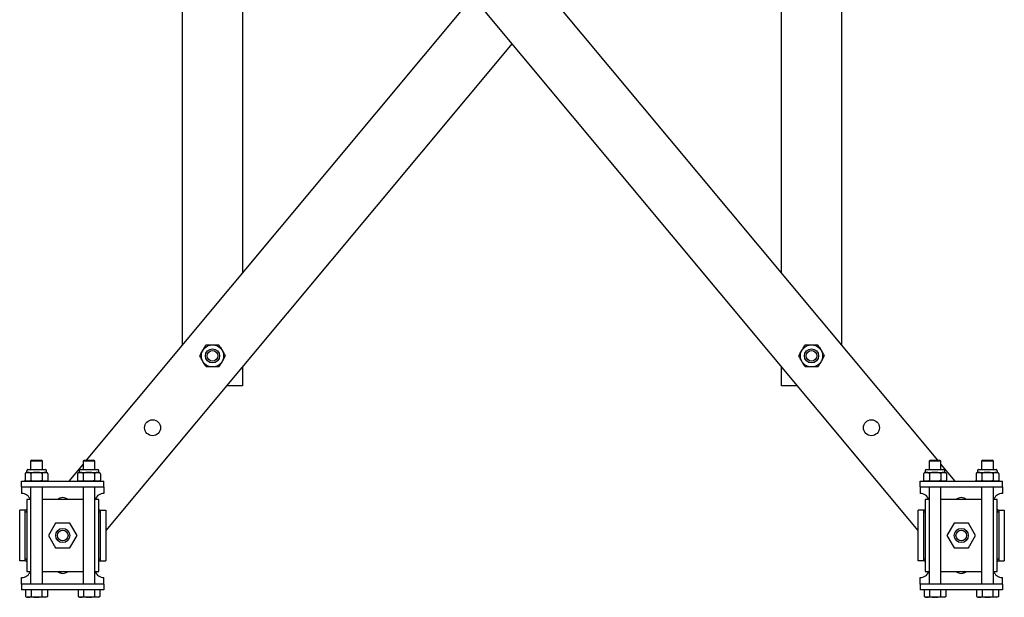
# Model space of a CAD drawing. Header units: inches. Extents: x 1 to 147, y -37 to 96.
# Tile 5 of 8: x 114 to 147, y -7 to 12. Entities that reach past the tile are written whole.
import ezdxf

# ---------------------------------------------------------------- set-up
doc = ezdxf.new("R2010")
doc.units = ezdxf.units.IN
doc.header["$MEASUREMENT"] = 0

msp = doc.modelspace()

# ---------------------------------------------------------------- linework, layer by layer
at = {"color": 7, "linetype": 'Continuous', "lineweight": 25}
for p, q in [((117.057, 30.909), (144.823, -2.41)), ((144.182, -4.765), (116.417, 28.554)), ((119.62, 1.434), (119.62, 24.71)), ((141.62, 24.71), (141.62, 1.434)), ((121.62, 22.31), (121.62, 3.834)), ((139.62, 3.834), (139.62, 22.31)), ((116.417, -2.41), (129.318, 13.072)), ((130.62, 11.51), (117.057, -4.765)), ((121.62, 0.71), (121.62, 0.072)), ((139.62, 0.072), (139.62, 0.71)), ((121.62, 0.072), (121.088, 0.072)), ((140.152, 0.072), (139.62, 0.072)), ((114.587, -2.41), (114.548, -2.449)), ((114.548, -2.449), (114.548, -2.728)), ((114.942, -2.449), (114.548, -2.449)), ((114.587, -2.41), (114.902, -2.41)), ((114.942, -2.449), (114.902, -2.41)), ((114.942, -2.728), (114.942, -2.449)), ((115.829, -3.116), (116.298, -2.552)), ((116.337, -2.41), (116.298, -2.449)), ((116.298, -2.449), (116.298, -2.728)), ((116.692, -2.449), (116.298, -2.449)), ((116.337, -2.41), (116.652, -2.41)), ((116.692, -2.449), (116.652, -2.41)), ((116.692, -2.728), (116.692, -2.449)), ((144.587, -2.41), (144.548, -2.449)), ((144.548, -2.449), (144.548, -2.728)), ((144.942, -2.449), (144.548, -2.449)), ((144.587, -2.41), (144.902, -2.41)), ((144.942, -2.449), (144.902, -2.41)), ((144.942, -2.728), (144.942, -2.449)), ((144.942, -2.552), (145.411, -3.116)), ((146.337, -2.41), (146.298, -2.449)), ((146.298, -2.449), (146.298, -2.728)), ((146.692, -2.449), (146.298, -2.449)), ((146.337, -2.41), (146.652, -2.41)), ((146.692, -2.449), (146.652, -2.41)), ((146.692, -2.728), (146.692, -2.449)), ((114.365, -2.86), (114.364, -2.863)), ((114.364, -2.863), (114.364, -3.078)), ((114.415, -2.767), (114.415, -2.826)), ((114.415, -2.826), (114.459, -2.826)), ((114.455, -2.728), (115.035, -2.728)), ((114.459, -2.826), (114.745, -2.826)), ((114.555, -2.863), (114.555, -3.078)), ((114.745, -2.826), (115.031, -2.826)), ((114.935, -2.863), (114.935, -3.078)), ((115.031, -2.826), (115.075, -2.826)), ((115.075, -2.826), (115.075, -2.767)), ((115.126, -2.863), (115.124, -2.859)), ((115.126, -2.863), (115.126, -3.078)), ((116.115, -2.86), (116.114, -2.863)), ((116.114, -2.863), (116.114, -3.078)), ((116.165, -2.767), (116.165, -2.826)), ((116.165, -2.826), (116.209, -2.826)), ((116.205, -2.728), (116.785, -2.728)), ((116.209, -2.826), (116.495, -2.826)), ((116.305, -2.863), (116.305, -3.078)), ((116.495, -2.826), (116.781, -2.826)), ((116.685, -2.863), (116.685, -3.078)), ((116.781, -2.826), (116.825, -2.826)), ((116.825, -2.826), (116.825, -2.767)), ((116.876, -2.863), (116.874, -2.859)), ((116.876, -2.863), (116.876, -3.078)), ((144.365, -2.86), (144.364, -2.863)), ((144.364, -2.863), (144.364, -3.078)), ((144.415, -2.767), (144.415, -2.826)), ((144.415, -2.826), (144.459, -2.826)), ((144.455, -2.728), (145.035, -2.728)), ((144.459, -2.826), (144.745, -2.826)), ((144.555, -2.863), (144.555, -3.078)), ((144.745, -2.826), (145.03, -2.826)), ((144.935, -2.863), (144.935, -3.078)), ((145.03, -2.826), (145.075, -2.826)), ((145.075, -2.826), (145.075, -2.767)), ((145.126, -2.863), (145.124, -2.859)), ((145.126, -2.863), (145.126, -3.078)), ((146.115, -2.86), (146.114, -2.863)), ((146.114, -2.863), (146.114, -3.078)), ((146.165, -2.767), (146.165, -2.826)), ((146.165, -2.826), (146.209, -2.826)), ((146.205, -2.728), (146.785, -2.728)), ((146.209, -2.826), (146.495, -2.826)), ((146.305, -2.863), (146.305, -3.078)), ((146.495, -2.826), (146.781, -2.826)), ((146.685, -2.863), (146.685, -3.078)), ((146.781, -2.826), (146.825, -2.826)), ((146.825, -2.826), (146.825, -2.767)), ((146.876, -2.863), (146.874, -2.859)), ((146.876, -2.863), (146.876, -3.078)), ((114.245, -3.303), (114.245, -3.116)), ((114.245, -3.116), (116.995, -3.116)), ((115.125, -3.08), (115.126, -3.078)), ((116.875, -3.08), (116.876, -3.078)), ((116.995, -3.303), (116.995, -3.116)), ((144.245, -3.303), (144.245, -3.116)), ((144.245, -3.116), (146.995, -3.116)), ((145.125, -3.08), (145.126, -3.078)), ((146.875, -3.08), (146.876, -3.078)), ((146.995, -3.303), (146.995, -3.116)), ((114.245, -3.303), (116.995, -3.303)), ((114.245, -3.303), (114.245, -3.491)), ((114.245, -3.491), (114.245, -3.522)), ((114.548, -3.303), (114.548, -6.553)), ((114.942, -6.553), (114.942, -3.303)), ((116.298, -3.303), (116.298, -6.553)), ((116.692, -6.553), (116.692, -3.303)), ((116.995, -3.303), (116.995, -3.491)), ((116.995, -3.491), (116.995, -3.522)), ((144.245, -3.303), (146.995, -3.303)), ((144.245, -3.303), (144.245, -3.491)), ((144.245, -3.491), (144.245, -3.522)), ((144.548, -3.303), (144.548, -6.553)), ((144.942, -6.553), (144.942, -3.303)), ((146.298, -3.303), (146.298, -6.553)), ((146.692, -6.553), (146.692, -3.303)), ((146.995, -3.303), (146.995, -3.491)), ((146.995, -3.491), (146.995, -3.522)), ((114.548, -3.728), (114.42, -3.728)), ((114.42, -3.728), (114.42, -6.128)), ((116.298, -3.728), (114.942, -3.728)), ((116.82, -3.728), (116.692, -3.728)), ((116.82, -6.128), (116.82, -3.728)), ((144.548, -3.728), (144.42, -3.728)), ((144.42, -3.728), (144.42, -6.128)), ((146.298, -3.728), (144.942, -3.728)), ((146.82, -3.728), (146.692, -3.728)), ((146.82, -6.128), (146.82, -3.728)), ((114.37, -4.084), (114.182, -4.084)), ((114.182, -5.772), (114.182, -4.084)), ((114.37, -5.772), (114.37, -4.084)), ((116.87, -4.084), (116.87, -5.772)), ((116.87, -4.084), (117.057, -4.084)), ((117.057, -4.084), (117.057, -5.772)), ((144.182, -5.772), (144.182, -4.084)), ((144.37, -4.084), (144.182, -4.084)), ((144.37, -5.772), (144.37, -4.084)), ((146.87, -4.084), (146.87, -5.772)), ((146.87, -4.084), (147.057, -4.084)), ((147.057, -4.084), (147.057, -5.772)), ((115.381, -4.515), (115.143, -4.928)), ((115.859, -4.515), (115.381, -4.515)), ((116.097, -4.928), (115.859, -4.515)), ((145.381, -4.515), (145.143, -4.928)), ((145.859, -4.515), (145.381, -4.515)), ((146.097, -4.928), (145.859, -4.515)), ((115.143, -4.928), (115.381, -5.342)), ((115.859, -5.342), (116.097, -4.928)), ((145.143, -4.928), (145.381, -5.342)), ((145.859, -5.342), (146.097, -4.928)), ((115.381, -5.342), (115.859, -5.342)), ((145.381, -5.342), (145.859, -5.342)), ((114.37, -5.772), (114.182, -5.772)), ((116.87, -5.772), (117.057, -5.772)), ((144.37, -5.772), (144.182, -5.772)), ((146.87, -5.772), (147.057, -5.772)), ((114.42, -6.128), (114.548, -6.128)), ((114.942, -6.128), (116.298, -6.128)), ((115.571, -6.189), (115.498, -6.128)), ((116.692, -6.128), (116.82, -6.128)), ((144.42, -6.128), (144.548, -6.128)), ((144.942, -6.128), (146.298, -6.128)), ((145.742, -6.128), (145.669, -6.189)), ((146.692, -6.128), (146.82, -6.128)), ((114.245, -6.366), (114.245, -6.334)), ((114.245, -6.553), (114.245, -6.366)), ((114.245, -6.553), (114.245, -6.741)), ((116.995, -6.553), (114.245, -6.553)), ((116.995, -6.366), (116.995, -6.334)), ((116.995, -6.553), (116.995, -6.366)), ((116.995, -6.553), (116.995, -6.741)), ((144.245, -6.366), (144.245, -6.334)), ((144.245, -6.553), (144.245, -6.366)), ((144.245, -6.553), (144.245, -6.741)), ((146.995, -6.553), (144.245, -6.553)), ((146.995, -6.366), (146.995, -6.334)), ((146.995, -6.553), (146.995, -6.366)), ((146.995, -6.553), (146.995, -6.741)), ((116.995, -6.741), (114.245, -6.741)), ((114.381, -6.741), (114.381, -6.965)), ((114.563, -6.741), (114.563, -6.965)), ((114.927, -6.741), (114.927, -6.965)), ((115.108, -6.741), (115.108, -6.965)), ((116.131, -6.741), (116.131, -6.965)), ((116.313, -6.741), (116.313, -6.965)), ((116.677, -6.741), (116.677, -6.965)), ((116.858, -6.741), (116.858, -6.965)), ((146.995, -6.741), (144.245, -6.741)), ((144.381, -6.741), (144.381, -6.965)), ((144.563, -6.741), (144.563, -6.965)), ((144.927, -6.741), (144.927, -6.965)), ((145.108, -6.741), (145.108, -6.965)), ((146.131, -6.741), (146.131, -6.965)), ((146.313, -6.741), (146.313, -6.965)), ((146.677, -6.741), (146.677, -6.965)), ((146.858, -6.741), (146.858, -6.965)), ((114.381, -6.965), (114.43, -6.993)), ((114.472, -6.993), (114.43, -6.993)), ((114.733, -6.993), (114.472, -6.993)), ((114.757, -6.993), (114.733, -6.993)), ((115.018, -6.993), (114.757, -6.993)), ((115.06, -6.993), (115.018, -6.993)), ((115.06, -6.993), (115.108, -6.965)), ((116.131, -6.965), (116.18, -6.993)), ((116.222, -6.993), (116.18, -6.993)), ((116.483, -6.993), (116.222, -6.993)), ((116.507, -6.993), (116.483, -6.993)), ((116.768, -6.993), (116.507, -6.993)), ((116.81, -6.993), (116.768, -6.993)), ((116.81, -6.993), (116.858, -6.965)), ((144.381, -6.965), (144.43, -6.993)), ((144.472, -6.993), (144.43, -6.993)), ((144.733, -6.993), (144.472, -6.993)), ((144.757, -6.993), (144.733, -6.993)), ((145.018, -6.993), (144.757, -6.993)), ((145.06, -6.993), (145.018, -6.993)), ((145.06, -6.993), (145.108, -6.965)), ((146.131, -6.965), (146.18, -6.993)), ((146.222, -6.993), (146.18, -6.993)), ((146.483, -6.993), (146.222, -6.993)), ((146.507, -6.993), (146.483, -6.993)), ((146.768, -6.993), (146.507, -6.993)), ((146.81, -6.993), (146.768, -6.993)), ((146.81, -6.993), (146.858, -6.965))]:
    msp.add_line(p, q, dxfattribs=at)
for centre, radius in [((120.62, 1.072), 0.37), ((140.62, 1.072), 0.37), ((120.62, 1.072), 0.236), ((120.62, 1.072), 0.177), ((140.62, 1.072), 0.236), ((140.62, 1.072), 0.177), ((118.62, -1.328), 0.266), ((142.62, -1.328), 0.266), ((115.62, -4.928), 0.236), ((115.62, -4.928), 0.177), ((145.62, -4.928), 0.236), ((145.62, -4.928), 0.177)]:
    msp.add_circle(centre, radius, dxfattribs=at)
for centre, radius, start, end in [((114.415, -2.879), 0.0533, 90, 126.4945), ((114.455, -2.767), 0.0394, 90, 180), ((115.035, -2.767), 0.0394, 360, 90), ((115.075, -2.879), 0.0533, 38.7573, 90), ((116.165, -2.879), 0.0533, 90, 126.4945), ((116.205, -2.767), 0.0394, 90, 180), ((116.785, -2.767), 0.0394, 360, 90), ((116.825, -2.879), 0.0533, 38.7573, 90), ((144.415, -2.879), 0.0533, 90, 126.4945), ((144.455, -2.767), 0.0394, 90, 180), ((145.035, -2.767), 0.0394, 360, 90), ((145.075, -2.879), 0.0533, 38.7573, 90), ((146.165, -2.879), 0.0533, 90, 126.4945), ((146.205, -2.767), 0.0394, 90, 180), ((146.785, -2.767), 0.0394, 360, 90), ((146.825, -2.879), 0.0533, 38.7573, 90), ((114.415, -3.062), 0.0533, 197.0978, 270), ((115.075, -3.062), 0.0533, 270, 308.6919), ((116.165, -3.062), 0.0533, 197.0978, 270), ((116.825, -3.062), 0.0533, 270, 308.6919), ((144.415, -3.062), 0.0533, 197.0978, 270), ((145.075, -3.062), 0.0533, 270, 308.6919), ((146.165, -3.062), 0.0533, 197.0978, 270), ((146.825, -3.062), 0.0533, 270, 308.6919), ((114.245, -3.834), 0.313, 19.8769, 90), ((116.995, -3.834), 0.313, 90, 160.1231), ((144.245, -3.834), 0.313, 19.8769, 90), ((146.995, -3.834), 0.313, 90, 160.1231), ((115.62, -3.928), 0.266, 48.8458, 131.1542), ((145.62, -3.928), 0.266, 48.8458, 131.1542), ((114.245, -6.022), 0.313, 270, 340.1231), ((115.62, -5.928), 0.266, 228.8458, 270), ((115.62, -5.928), 0.266, 270, 311.1542), ((116.995, -6.022), 0.313, 199.8769, 270), ((144.245, -6.022), 0.313, 270, 340.1231), ((145.62, -5.928), 0.266, 228.8458, 270), ((145.62, -5.928), 0.266, 270, 311.1542), ((146.995, -6.022), 0.313, 199.8769, 270)]:
    msp.add_arc(centre, radius, start, end, dxfattribs=at)
for points, knots in [([(120.193, 1.072), (120.209, 1.1), (120.258, 1.185), (120.32, 1.293), (120.376, 1.389), (120.396, 1.424), (120.406, 1.442)], [0, 0, 0, 0, 0.234411, 0.701578, 0.849057, 1, 1, 1, 1]), ([(120.406, 1.442), (120.428, 1.442), (120.497, 1.442), (120.615, 1.442), (120.736, 1.442), (120.807, 1.442), (120.833, 1.442), (120.834, 1.442)], [0, 0, 0, 0, 0.159839, 0.499981, 0.806541, 0.99534, 1, 1, 1, 1]), ([(120.834, 1.442), (120.85, 1.414), (120.899, 1.329), (120.961, 1.221), (121.017, 1.125), (121.037, 1.09), (121.047, 1.072)], [0, 0, 0, 0, 0.234411, 0.701578, 0.849057, 1, 1, 1, 1]), ([(140.193, 1.072), (140.209, 1.1), (140.258, 1.185), (140.32, 1.293), (140.376, 1.389), (140.396, 1.424), (140.406, 1.442)], [0, 0, 0, 0, 0.234411, 0.701578, 0.849057, 1, 1, 1, 1]), ([(140.406, 1.442), (140.428, 1.442), (140.497, 1.442), (140.615, 1.442), (140.736, 1.442), (140.807, 1.442), (140.833, 1.442), (140.834, 1.442)], [0, 0, 0, 0, 0.159839, 0.499981, 0.806541, 0.995341, 1, 1, 1, 1]), ([(140.834, 1.442), (140.85, 1.414), (140.899, 1.329), (140.961, 1.221), (141.017, 1.125), (141.037, 1.09), (141.047, 1.072)], [0, 0, 0, 0, 0.234412, 0.701578, 0.849057, 1, 1, 1, 1]), ([(120.406, 0.702), (120.39, 0.73), (120.341, 0.815), (120.279, 0.923), (120.223, 1.019), (120.203, 1.054), (120.193, 1.072)], [0, 0, 0, 0, 0.234411, 0.70158, 0.849057, 1, 1, 1, 1]), ([(121.047, 1.072), (121.031, 1.044), (120.982, 0.959), (120.92, 0.851), (120.864, 0.755), (120.844, 0.72), (120.834, 0.702)], [0, 0, 0, 0, 0.234409, 0.701578, 0.849057, 1, 1, 1, 1]), ([(140.406, 0.702), (140.39, 0.73), (140.341, 0.815), (140.279, 0.923), (140.223, 1.019), (140.203, 1.054), (140.193, 1.072)], [0, 0, 0, 0, 0.234411, 0.70158, 0.849057, 1, 1, 1, 1]), ([(141.047, 1.072), (141.031, 1.044), (140.982, 0.959), (140.92, 0.851), (140.864, 0.755), (140.844, 0.72), (140.834, 0.702)], [0, 0, 0, 0, 0.234409, 0.701578, 0.849057, 1, 1, 1, 1]), ([(120.834, 0.702), (120.812, 0.702), (120.743, 0.702), (120.624, 0.702), (120.504, 0.702), (120.432, 0.702), (120.407, 0.702), (120.406, 0.702)], [0, 0, 0, 0, 0.159839, 0.499981, 0.806541, 0.99534, 1, 1, 1, 1]), ([(140.834, 0.702), (140.812, 0.702), (140.743, 0.702), (140.624, 0.702), (140.504, 0.702), (140.432, 0.702), (140.407, 0.702), (140.406, 0.702)], [0, 0, 0, 0, 0.159839, 0.499981, 0.806541, 0.995338, 1, 1, 1, 1]), ([(114.459, -2.826), (114.456, -2.826), (114.442, -2.826), (114.417, -2.826), (114.39, -2.831), (114.374, -2.845), (114.367, -2.854), (114.365, -2.861), (114.364, -2.863)], [0, 0, 0, 0, 0.099455, 0.428508, 0.757344, 0.873681, 0.960848, 1, 1, 1, 1]), ([(114.555, -2.863), (114.553, -2.859), (114.548, -2.847), (114.529, -2.831), (114.499, -2.825), (114.473, -2.825), (114.459, -2.826)], [0, 0, 0, 0, 0.090004, 0.224487, 0.591124, 1, 1, 1, 1]), ([(114.745, -2.826), (114.709, -2.825), (114.656, -2.824), (114.594, -2.835), (114.566, -2.849), (114.557, -2.859), (114.555, -2.863), (114.555, -2.863)], [0, 0, 0, 0, 0.532584, 0.800577, 0.935245, 0.994216, 1, 1, 1, 1]), ([(114.935, -2.863), (114.933, -2.86), (114.926, -2.851), (114.904, -2.838), (114.843, -2.823), (114.787, -2.824), (114.745, -2.826)], [0, 0, 0, 0, 0.058855, 0.165691, 0.374647, 1, 1, 1, 1]), ([(115.031, -2.826), (115.027, -2.826), (115.013, -2.826), (114.988, -2.826), (114.962, -2.831), (114.945, -2.845), (114.938, -2.854), (114.936, -2.861), (114.935, -2.863)], [0, 0, 0, 0, 0.099457, 0.42851, 0.757345, 0.873682, 0.960849, 1, 1, 1, 1]), ([(115.126, -2.863), (115.124, -2.859), (115.119, -2.847), (115.1, -2.831), (115.07, -2.825), (115.044, -2.825), (115.031, -2.826)], [0, 0, 0, 0, 0.090005, 0.224488, 0.591125, 1, 1, 1, 1]), ([(116.209, -2.826), (116.206, -2.826), (116.192, -2.826), (116.167, -2.826), (116.14, -2.831), (116.124, -2.845), (116.117, -2.854), (116.115, -2.861), (116.114, -2.863)], [0, 0, 0, 0, 0.099455, 0.428508, 0.757344, 0.873681, 0.960848, 1, 1, 1, 1]), ([(116.305, -2.863), (116.303, -2.859), (116.298, -2.847), (116.279, -2.831), (116.249, -2.825), (116.223, -2.825), (116.209, -2.826)], [0, 0, 0, 0, 0.090004, 0.224487, 0.591124, 1, 1, 1, 1]), ([(116.495, -2.826), (116.459, -2.825), (116.406, -2.824), (116.344, -2.835), (116.316, -2.849), (116.307, -2.859), (116.305, -2.863), (116.305, -2.863)], [0, 0, 0, 0, 0.532584, 0.800577, 0.935245, 0.994216, 1, 1, 1, 1]), ([(116.685, -2.863), (116.683, -2.86), (116.676, -2.851), (116.654, -2.838), (116.593, -2.823), (116.537, -2.824), (116.495, -2.826)], [0, 0, 0, 0, 0.058855, 0.165691, 0.374647, 1, 1, 1, 1]), ([(116.781, -2.826), (116.777, -2.826), (116.763, -2.826), (116.738, -2.826), (116.712, -2.831), (116.695, -2.845), (116.688, -2.854), (116.686, -2.861), (116.685, -2.863)], [0, 0, 0, 0, 0.099457, 0.428509, 0.757345, 0.873682, 0.960849, 1, 1, 1, 1]), ([(116.876, -2.863), (116.874, -2.859), (116.869, -2.847), (116.85, -2.831), (116.82, -2.825), (116.794, -2.825), (116.781, -2.826)], [0, 0, 0, 0, 0.090004, 0.224488, 0.591124, 1, 1, 1, 1]), ([(144.459, -2.826), (144.456, -2.826), (144.442, -2.826), (144.417, -2.826), (144.39, -2.831), (144.374, -2.845), (144.367, -2.854), (144.365, -2.861), (144.364, -2.863)], [0, 0, 0, 0, 0.099456, 0.42851, 0.757342, 0.873681, 0.960847, 1, 1, 1, 1]), ([(144.555, -2.863), (144.553, -2.859), (144.548, -2.847), (144.529, -2.831), (144.499, -2.825), (144.473, -2.825), (144.459, -2.826)], [0, 0, 0, 0, 0.090004, 0.224489, 0.591123, 1, 1, 1, 1]), ([(144.745, -2.826), (144.709, -2.825), (144.656, -2.824), (144.594, -2.835), (144.566, -2.849), (144.557, -2.859), (144.555, -2.863), (144.555, -2.863)], [0, 0, 0, 0, 0.532588, 0.800579, 0.935247, 0.994215, 1, 1, 1, 1]), ([(144.935, -2.863), (144.933, -2.86), (144.926, -2.851), (144.904, -2.838), (144.843, -2.823), (144.787, -2.824), (144.745, -2.826)], [0, 0, 0, 0, 0.058857, 0.16569, 0.374647, 1, 1, 1, 1]), ([(145.03, -2.826), (145.027, -2.826), (145.013, -2.826), (144.988, -2.826), (144.962, -2.831), (144.945, -2.845), (144.938, -2.854), (144.936, -2.861), (144.935, -2.863)], [0, 0, 0, 0, 0.099456, 0.42851, 0.757342, 0.873681, 0.960847, 1, 1, 1, 1]), ([(145.126, -2.863), (145.124, -2.859), (145.119, -2.847), (145.1, -2.831), (145.07, -2.825), (145.044, -2.825), (145.03, -2.826)], [0, 0, 0, 0, 0.090004, 0.224489, 0.591123, 1, 1, 1, 1]), ([(146.209, -2.826), (146.206, -2.826), (146.192, -2.826), (146.167, -2.826), (146.14, -2.831), (146.124, -2.845), (146.117, -2.854), (146.115, -2.861), (146.114, -2.863)], [0, 0, 0, 0, 0.099456, 0.428507, 0.757343, 0.873682, 0.960847, 1, 1, 1, 1]), ([(146.305, -2.863), (146.303, -2.859), (146.298, -2.847), (146.279, -2.831), (146.249, -2.825), (146.223, -2.825), (146.209, -2.826)], [0, 0, 0, 0, 0.090004, 0.224485, 0.591127, 1, 1, 1, 1]), ([(146.495, -2.826), (146.459, -2.825), (146.406, -2.824), (146.344, -2.835), (146.316, -2.849), (146.307, -2.859), (146.305, -2.863), (146.305, -2.863)], [0, 0, 0, 0, 0.532577, 0.800579, 0.935247, 0.994215, 1, 1, 1, 1]), ([(146.685, -2.863), (146.683, -2.86), (146.676, -2.851), (146.654, -2.838), (146.593, -2.823), (146.537, -2.824), (146.495, -2.826)], [0, 0, 0, 0, 0.05885, 0.165692, 0.374648, 1, 1, 1, 1]), ([(146.781, -2.826), (146.777, -2.826), (146.763, -2.826), (146.738, -2.826), (146.712, -2.831), (146.695, -2.845), (146.688, -2.854), (146.686, -2.861), (146.685, -2.863)], [0, 0, 0, 0, 0.099455, 0.428507, 0.757343, 0.873682, 0.960847, 1, 1, 1, 1]), ([(146.876, -2.863), (146.874, -2.859), (146.869, -2.847), (146.85, -2.831), (146.82, -2.825), (146.794, -2.825), (146.781, -2.826)], [0, 0, 0, 0, 0.090004, 0.224485, 0.591127, 1, 1, 1, 1]), ([(114.459, -3.116), (114.456, -3.116), (114.442, -3.116), (114.417, -3.116), (114.39, -3.11), (114.374, -3.097), (114.367, -3.087), (114.365, -3.08), (114.364, -3.078)], [0, 0, 0, 0, 0.099455, 0.428508, 0.757342, 0.873681, 0.960848, 1, 1, 1, 1]), ([(114.555, -3.078), (114.553, -3.082), (114.548, -3.094), (114.529, -3.11), (114.499, -3.116), (114.473, -3.116), (114.459, -3.116)], [0, 0, 0, 0, 0.090004, 0.224487, 0.591124, 1, 1, 1, 1]), ([(114.745, -3.116), (114.709, -3.116), (114.656, -3.117), (114.594, -3.107), (114.566, -3.092), (114.557, -3.082), (114.555, -3.078), (114.555, -3.078)], [0, 0, 0, 0, 0.532584, 0.800577, 0.935245, 0.994216, 1, 1, 1, 1]), ([(114.935, -3.078), (114.933, -3.081), (114.926, -3.09), (114.904, -3.103), (114.843, -3.118), (114.787, -3.117), (114.745, -3.116)], [0, 0, 0, 0, 0.058855, 0.165691, 0.374647, 1, 1, 1, 1]), ([(115.031, -3.116), (115.027, -3.116), (115.013, -3.116), (114.988, -3.116), (114.962, -3.11), (114.945, -3.097), (114.938, -3.087), (114.936, -3.08), (114.935, -3.078)], [0, 0, 0, 0, 0.099457, 0.428509, 0.757343, 0.873682, 0.960849, 1, 1, 1, 1]), ([(115.126, -3.078), (115.124, -3.082), (115.119, -3.094), (115.1, -3.11), (115.07, -3.116), (115.044, -3.116), (115.031, -3.116)], [0, 0, 0, 0, 0.090005, 0.224488, 0.591125, 1, 1, 1, 1]), ([(116.209, -3.116), (116.206, -3.116), (116.192, -3.116), (116.167, -3.116), (116.14, -3.11), (116.124, -3.097), (116.117, -3.087), (116.115, -3.08), (116.114, -3.078)], [0, 0, 0, 0, 0.099455, 0.428508, 0.757342, 0.873681, 0.960848, 1, 1, 1, 1]), ([(116.305, -3.078), (116.303, -3.082), (116.298, -3.094), (116.279, -3.11), (116.249, -3.116), (116.223, -3.116), (116.209, -3.116)], [0, 0, 0, 0, 0.090004, 0.224487, 0.591124, 1, 1, 1, 1]), ([(116.495, -3.116), (116.459, -3.116), (116.406, -3.117), (116.344, -3.107), (116.316, -3.092), (116.307, -3.082), (116.305, -3.078), (116.305, -3.078)], [0, 0, 0, 0, 0.532584, 0.800577, 0.935245, 0.994216, 1, 1, 1, 1]), ([(116.685, -3.078), (116.683, -3.081), (116.676, -3.09), (116.654, -3.103), (116.593, -3.118), (116.537, -3.117), (116.495, -3.116)], [0, 0, 0, 0, 0.058855, 0.165691, 0.374647, 1, 1, 1, 1]), ([(116.781, -3.116), (116.777, -3.116), (116.763, -3.116), (116.738, -3.116), (116.712, -3.11), (116.695, -3.097), (116.688, -3.087), (116.686, -3.08), (116.685, -3.078)], [0, 0, 0, 0, 0.099457, 0.428509, 0.757343, 0.873682, 0.960849, 1, 1, 1, 1]), ([(116.876, -3.078), (116.874, -3.082), (116.869, -3.094), (116.85, -3.11), (116.82, -3.116), (116.794, -3.116), (116.781, -3.116)], [0, 0, 0, 0, 0.090004, 0.224488, 0.591124, 1, 1, 1, 1]), ([(144.459, -3.116), (144.456, -3.116), (144.442, -3.116), (144.417, -3.116), (144.39, -3.11), (144.374, -3.097), (144.367, -3.087), (144.365, -3.08), (144.364, -3.078)], [0, 0, 0, 0, 0.099456, 0.428509, 0.75734, 0.873681, 0.960847, 1, 1, 1, 1]), ([(144.555, -3.078), (144.553, -3.082), (144.548, -3.094), (144.529, -3.11), (144.499, -3.116), (144.473, -3.116), (144.459, -3.116)], [0, 0, 0, 0, 0.090004, 0.224489, 0.591123, 1, 1, 1, 1]), ([(144.745, -3.116), (144.709, -3.116), (144.656, -3.117), (144.594, -3.107), (144.566, -3.092), (144.557, -3.082), (144.555, -3.078), (144.555, -3.078)], [0, 0, 0, 0, 0.532588, 0.800579, 0.935247, 0.994215, 1, 1, 1, 1]), ([(144.935, -3.078), (144.933, -3.081), (144.926, -3.09), (144.904, -3.103), (144.843, -3.118), (144.787, -3.117), (144.745, -3.116)], [0, 0, 0, 0, 0.058857, 0.16569, 0.374647, 1, 1, 1, 1]), ([(145.03, -3.116), (145.027, -3.116), (145.013, -3.116), (144.988, -3.116), (144.962, -3.11), (144.945, -3.097), (144.938, -3.087), (144.936, -3.08), (144.935, -3.078)], [0, 0, 0, 0, 0.099456, 0.428509, 0.75734, 0.873681, 0.960847, 1, 1, 1, 1]), ([(145.126, -3.078), (145.124, -3.082), (145.119, -3.094), (145.1, -3.11), (145.07, -3.116), (145.044, -3.116), (145.03, -3.116)], [0, 0, 0, 0, 0.090004, 0.224489, 0.591123, 1, 1, 1, 1]), ([(146.209, -3.116), (146.206, -3.116), (146.192, -3.116), (146.167, -3.116), (146.14, -3.11), (146.124, -3.097), (146.117, -3.087), (146.115, -3.08), (146.114, -3.078)], [0, 0, 0, 0, 0.099456, 0.428507, 0.757341, 0.873682, 0.960848, 1, 1, 1, 1]), ([(146.305, -3.078), (146.303, -3.082), (146.298, -3.094), (146.279, -3.11), (146.249, -3.116), (146.223, -3.116), (146.209, -3.116)], [0, 0, 0, 0, 0.090004, 0.224485, 0.591127, 1, 1, 1, 1]), ([(146.495, -3.116), (146.459, -3.116), (146.406, -3.117), (146.344, -3.107), (146.316, -3.092), (146.307, -3.082), (146.305, -3.078), (146.305, -3.078)], [0, 0, 0, 0, 0.532577, 0.800579, 0.935247, 0.994215, 1, 1, 1, 1]), ([(146.685, -3.078), (146.683, -3.081), (146.676, -3.09), (146.654, -3.103), (146.593, -3.118), (146.537, -3.117), (146.495, -3.116)], [0, 0, 0, 0, 0.05885, 0.165692, 0.374648, 1, 1, 1, 1]), ([(146.781, -3.116), (146.777, -3.116), (146.763, -3.116), (146.738, -3.116), (146.712, -3.11), (146.695, -3.097), (146.688, -3.087), (146.686, -3.08), (146.685, -3.078)], [0, 0, 0, 0, 0.099455, 0.428506, 0.757341, 0.873682, 0.960847, 1, 1, 1, 1]), ([(146.876, -3.078), (146.874, -3.082), (146.869, -3.094), (146.85, -3.11), (146.82, -3.116), (146.794, -3.116), (146.781, -3.116)], [0, 0, 0, 0, 0.090004, 0.224485, 0.591127, 1, 1, 1, 1]), ([(114.42, -4.129), (114.412, -4.135), (114.399, -4.144), (114.386, -4.147), (114.377, -4.147), (114.371, -4.142), (114.37, -4.136), (114.37, -4.133)], [0, 0, 0, 0, 0.2509774, 0.4373501, 0.6228098, 0.8093154, 1, 1, 1, 1]), ([(114.42, -4.058), (114.406, -4.069), (114.391, -4.081), (114.376, -4.088), (114.374, -4.089)], [0, 0, 0, 0, 0.861602, 1, 1, 1, 1]), ([(116.866, -4.089), (116.864, -4.088), (116.849, -4.081), (116.833, -4.069), (116.82, -4.058)], [0, 0, 0, 0, 0.138397, 1, 1, 1, 1]), ([(116.87, -4.133), (116.87, -4.136), (116.869, -4.142), (116.863, -4.147), (116.854, -4.147), (116.841, -4.144), (116.827, -4.135), (116.82, -4.129)], [0, 0, 0, 0, 0.1906804, 0.3771904, 0.5626399, 0.7490227, 1, 1, 1, 1]), ([(144.42, -4.129), (144.412, -4.135), (144.399, -4.144), (144.386, -4.147), (144.377, -4.147), (144.371, -4.142), (144.37, -4.136), (144.37, -4.133)], [0, 0, 0, 0, 0.2509794, 0.4373522, 0.6228076, 0.8093157, 1, 1, 1, 1]), ([(144.42, -4.058), (144.406, -4.069), (144.391, -4.081), (144.376, -4.088), (144.374, -4.089)], [0, 0, 0, 0, 0.8616095, 1, 1, 1, 1]), ([(146.866, -4.089), (146.864, -4.088), (146.849, -4.081), (146.833, -4.069), (146.82, -4.058)], [0, 0, 0, 0, 0.1383905, 1, 1, 1, 1]), ([(146.87, -4.133), (146.87, -4.136), (146.869, -4.142), (146.863, -4.147), (146.854, -4.147), (146.841, -4.144), (146.827, -4.135), (146.82, -4.129)], [0, 0, 0, 0, 0.190679, 0.377189, 0.562641, 0.749021, 1, 1, 1, 1]), ([(114.37, -5.724), (114.37, -5.721), (114.371, -5.714), (114.377, -5.71), (114.386, -5.709), (114.399, -5.713), (114.412, -5.722), (114.42, -5.727)], [0, 0, 0, 0, 0.19068, 0.377189, 0.562638, 0.74902, 1, 1, 1, 1]), ([(114.37, -5.765), (114.373, -5.767), (114.39, -5.774), (114.406, -5.787), (114.42, -5.798)], [0, 0, 0, 0, 0.20127, 1, 1, 1, 1]), ([(116.82, -5.727), (116.827, -5.722), (116.841, -5.713), (116.854, -5.709), (116.863, -5.71), (116.869, -5.714), (116.87, -5.721), (116.87, -5.724)], [0, 0, 0, 0, 0.25098, 0.437351, 0.622811, 0.809315, 1, 1, 1, 1]), ([(116.82, -5.798), (116.833, -5.787), (116.849, -5.775), (116.864, -5.768), (116.866, -5.767)], [0, 0, 0, 0, 0.861597, 1, 1, 1, 1]), ([(144.37, -5.724), (144.37, -5.721), (144.371, -5.714), (144.377, -5.71), (144.386, -5.709), (144.399, -5.713), (144.412, -5.722), (144.42, -5.727)], [0, 0, 0, 0, 0.190679, 0.377191, 0.562638, 0.749018, 1, 1, 1, 1]), ([(144.37, -5.765), (144.373, -5.767), (144.39, -5.774), (144.406, -5.787), (144.42, -5.798)], [0, 0, 0, 0, 0.201263, 1, 1, 1, 1]), ([(146.82, -5.727), (146.827, -5.722), (146.841, -5.713), (146.854, -5.709), (146.863, -5.71), (146.869, -5.714), (146.87, -5.721), (146.87, -5.724)], [0, 0, 0, 0, 0.250981, 0.437352, 0.622812, 0.809316, 1, 1, 1, 1]), ([(146.82, -5.798), (146.833, -5.787), (146.85, -5.774), (146.867, -5.767), (146.87, -5.765)], [0, 0, 0, 0, 0.798737, 1, 1, 1, 1]), ([(114.381, -6.965), (114.396, -6.972), (114.426, -6.988), (114.457, -6.991), (114.472, -6.993)], [0, 0, 0, 0, 0.495464, 1, 1, 1, 1]), ([(114.472, -6.993), (114.474, -6.993), (114.491, -6.992), (114.521, -6.986), (114.549, -6.972), (114.563, -6.965)], [0, 0, 0, 0, 0.070858, 0.531184, 1, 1, 1, 1]), ([(114.563, -6.965), (114.571, -6.967), (114.626, -6.983), (114.684, -6.988), (114.733, -6.993)], [0, 0, 0, 0, 0.140526, 1, 1, 1, 1]), ([(114.757, -6.993), (114.77, -6.992), (114.828, -6.99), (114.884, -6.975), (114.927, -6.965)], [0, 0, 0, 0, 0.236478, 1, 1, 1, 1]), ([(115.018, -6.993), (115.016, -6.993), (114.999, -6.992), (114.969, -6.986), (114.941, -6.972), (114.927, -6.965)], [0, 0, 0, 0, 0.070858, 0.531184, 1, 1, 1, 1]), ([(115.108, -6.965), (115.094, -6.972), (115.064, -6.988), (115.033, -6.991), (115.018, -6.993)], [0, 0, 0, 0, 0.495464, 1, 1, 1, 1]), ([(116.131, -6.965), (116.146, -6.972), (116.176, -6.988), (116.207, -6.991), (116.222, -6.993)], [0, 0, 0, 0, 0.495464, 1, 1, 1, 1]), ([(116.222, -6.993), (116.224, -6.993), (116.241, -6.992), (116.271, -6.986), (116.299, -6.972), (116.313, -6.965)], [0, 0, 0, 0, 0.070858, 0.531184, 1, 1, 1, 1]), ([(116.313, -6.965), (116.321, -6.967), (116.376, -6.983), (116.434, -6.988), (116.483, -6.993)], [0, 0, 0, 0, 0.140526, 1, 1, 1, 1]), ([(116.507, -6.993), (116.52, -6.992), (116.578, -6.99), (116.634, -6.975), (116.677, -6.965)], [0, 0, 0, 0, 0.236478, 1, 1, 1, 1]), ([(116.768, -6.993), (116.766, -6.993), (116.749, -6.992), (116.719, -6.986), (116.691, -6.972), (116.677, -6.965)], [0, 0, 0, 0, 0.070856, 0.531184, 1, 1, 1, 1]), ([(116.858, -6.965), (116.844, -6.972), (116.814, -6.988), (116.783, -6.991), (116.768, -6.993)], [0, 0, 0, 0, 0.495463, 1, 1, 1, 1]), ([(144.381, -6.965), (144.396, -6.972), (144.426, -6.988), (144.457, -6.991), (144.472, -6.993)], [0, 0, 0, 0, 0.495464, 1, 1, 1, 1]), ([(144.472, -6.993), (144.474, -6.993), (144.491, -6.992), (144.521, -6.986), (144.549, -6.972), (144.563, -6.965)], [0, 0, 0, 0, 0.070856, 0.531188, 1, 1, 1, 1]), ([(144.563, -6.965), (144.571, -6.967), (144.626, -6.983), (144.684, -6.988), (144.733, -6.993)], [0, 0, 0, 0, 0.140524, 1, 1, 1, 1]), ([(144.757, -6.993), (144.77, -6.992), (144.828, -6.99), (144.884, -6.975), (144.927, -6.965)], [0, 0, 0, 0, 0.236483, 1, 1, 1, 1]), ([(145.018, -6.993), (145.016, -6.993), (144.999, -6.992), (144.969, -6.986), (144.941, -6.972), (144.927, -6.965)], [0, 0, 0, 0, 0.070856, 0.531188, 1, 1, 1, 1]), ([(145.108, -6.965), (145.094, -6.972), (145.064, -6.988), (145.033, -6.991), (145.018, -6.993)], [0, 0, 0, 0, 0.495464, 1, 1, 1, 1]), ([(146.131, -6.965), (146.146, -6.972), (146.176, -6.988), (146.207, -6.991), (146.222, -6.993)], [0, 0, 0, 0, 0.495464, 1, 1, 1, 1]), ([(146.222, -6.993), (146.224, -6.993), (146.241, -6.992), (146.271, -6.986), (146.299, -6.972), (146.313, -6.965)], [0, 0, 0, 0, 0.070855, 0.531185, 1, 1, 1, 1]), ([(146.313, -6.965), (146.321, -6.967), (146.376, -6.983), (146.434, -6.988), (146.483, -6.993)], [0, 0, 0, 0, 0.140526, 1, 1, 1, 1]), ([(146.507, -6.993), (146.52, -6.992), (146.578, -6.99), (146.634, -6.975), (146.677, -6.965)], [0, 0, 0, 0, 0.236472, 1, 1, 1, 1]), ([(146.768, -6.993), (146.766, -6.993), (146.749, -6.992), (146.719, -6.986), (146.691, -6.972), (146.677, -6.965)], [0, 0, 0, 0, 0.070856, 0.531182, 1, 1, 1, 1]), ([(146.858, -6.965), (146.844, -6.972), (146.814, -6.988), (146.783, -6.991), (146.768, -6.993)], [0, 0, 0, 0, 0.495467, 1, 1, 1, 1])]:
    msp.add_open_spline(points, degree=3, knots=knots, dxfattribs=at)

doc.saveas('drawing.dxf')
